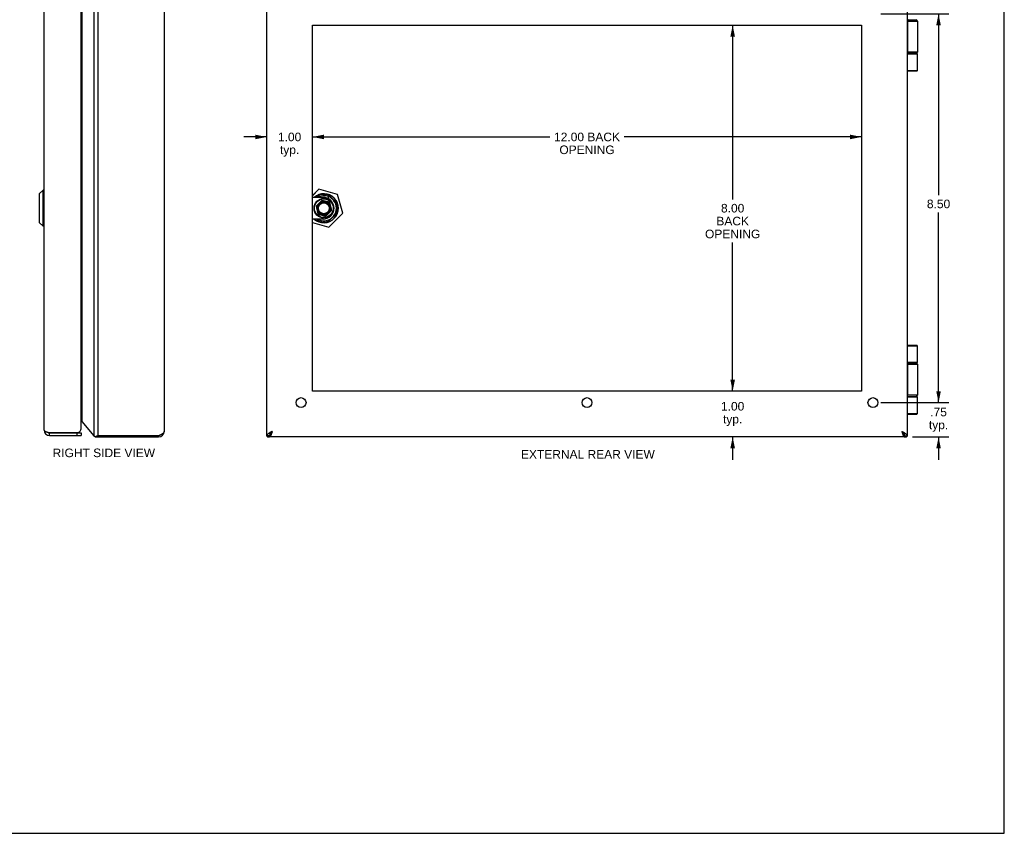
# Model space of a CAD drawing. Header units: inches. Extents: x 0 to 42.5, y 0 to 27.5.
# Tile 7 of 8: x 21 to 42.5, y 0 to 17.8. Entities that reach past the tile are written whole.
import ezdxf

# ---------------------------------------------------------------- set-up
doc = ezdxf.new("R2010")
doc.units = ezdxf.units.IN
doc.header["$LTSCALE"] = 2.3375
doc.header["$MEASUREMENT"] = 0
doc.layers.get('0').update_dxf_attribs({"linetype": 'CONTINUOUS'})
doc.layers.add('02___PRT_ALL_AXES', color=7, linetype='CONTINUOUS')
doc.layers.add('DIMENSIONS', color=7, linetype='CONTINUOUS')
doc.styles.get("Standard").update_dxf_attribs({"font": 'arial.ttf'})
doc.dimstyles.new('DIMSTYLE_1', dxfattribs={"dimtxt": 0.1875, "dimasz": 0.25, "dimexe": 0.09, "dimexo": 0.07, "dimgap": 0.0375, "dimtad": 0, "dimtih": 1, "dimtoh": 1, "dimzin": 4, "dimdsep": 46, "dimtxsty": 'Standard', "dimblk": '_FILLED', "dimblk1": '_FILLED', "dimblk2": '_FILLED', "dimcen": 0.09, "dimazin": 1, "dimtfac": 1, "dimtofl": 0, "dimtmove": 0, "dimatfit": 3, "dimldrblk": '_FILLED', "dimfxl": 0, "dimtolj": 1, "dimtzin": 4, "dimarcsym": 0})

# ---------------------------------------------------------------- blocks, each defined once
blk = doc.blocks.new('_FILLED')
at = {"color": 0, "linetype": 'ByBlock'}
blk.add_solid([(0, 0), (-1, 0.2), (-1, -0.2)], dxfattribs=at)
blk = doc.blocks.new('*D3')
at = {"layer": 'DIMENSIONS', "color": 2, "linetype": 'Continuous'}
for p, q in [((39.805, 17.916), (41.288, 17.916)), ((41.063, 17.916), (41.063, 13.948)), ((41.063, 9.416), (41.063, 13.573)), ((39.914, 9.416), (41.288, 9.416))]:
    blk.add_line(p, q, dxfattribs=at)
at = {"layer": 'DIMENSIONS', "color": 2, "linetype": 'Continuous', "xscale": 0.25, "yscale": 0.25, "zscale": 0.25}
for p, rotation in [((41.063, 17.916), 90), ((41.063, 9.416), 270)]:
    blk.add_blockref('_FILLED', p, dxfattribs=dict(at, rotation=rotation))
at = {"layer": 'DIMENSIONS', "color": 2, "linetype": 'Continuous', "insert": (41.063, 13.854), "char_height": 0.1875, "width": 0.50953, "attachment_point": 2, "line_spacing_factor": 0.9}
blk.add_mtext('8.50', dxfattribs=at)
blk = doc.blocks.new('*D4')
at = {"layer": 'DIMENSIONS', "color": 2, "linetype": 'Continuous'}
for p, q in [((41.063, 9.416), (41.063, 9.916)), ((39.805, 9.416), (41.288, 9.416)), ((40.495, 8.666), (41.288, 8.666)), ((41.063, 8.666), (41.063, 8.166))]:
    blk.add_line(p, q, dxfattribs=at)
at = {"layer": 'DIMENSIONS', "color": 2, "linetype": 'Continuous', "xscale": 0.25, "yscale": 0.25, "zscale": 0.25}
for p, rotation in [((41.063, 9.416), 270), ((41.063, 8.666), 90)]:
    blk.add_blockref('_FILLED', p, dxfattribs=dict(at, rotation=rotation))
at = {"layer": 'DIMENSIONS', "color": 2, "linetype": 'Continuous', "insert": (41.063, 9.304), "char_height": 0.1875, "width": 0.4217, "attachment_point": 2, "line_spacing_factor": 0.9}
blk.add_mtext('.75\\Ptyp.', dxfattribs=at)
blk = doc.blocks.new('*D9')
at = {"layer": 'DIMENSIONS', "color": 2, "linetype": 'Continuous'}
for p, q in [((26.38, 15.224), (25.88, 15.224)), ((27.38, 15.224), (27.88, 15.224))]:
    blk.add_line(p, q, dxfattribs=at)
at = {"layer": 'DIMENSIONS', "color": 2, "linetype": 'Continuous', "xscale": 0.25, "yscale": 0.25, "zscale": 0.25}
blk.add_blockref('_FILLED', (26.38, 15.224), dxfattribs=at)
at = {"layer": 'DIMENSIONS', "color": 2, "linetype": 'Continuous', "xscale": 0.25, "yscale": 0.25, "zscale": 0.25, "rotation": 180}
blk.add_blockref('_FILLED', (27.38, 15.224), dxfattribs=at)
at = {"layer": 'DIMENSIONS', "color": 2, "linetype": 'Continuous', "insert": (26.88, 15.318), "char_height": 0.1875, "width": 0.50953, "attachment_point": 2, "line_spacing_factor": 0.9}
blk.add_mtext('1.00\\Ptyp.', dxfattribs=at)
blk = doc.blocks.new('*D10')
at = {"layer": 'DIMENSIONS', "color": 2, "linetype": 'Continuous'}
for p, q in [((27.38, 15.224), (32.566, 15.224)), ((39.38, 15.224), (34.193, 15.224))]:
    blk.add_line(p, q, dxfattribs=at)
at = {"layer": 'DIMENSIONS', "color": 2, "linetype": 'Continuous', "xscale": 0.25, "yscale": 0.25, "zscale": 0.25, "rotation": 180}
blk.add_blockref('_FILLED', (27.38, 15.224), dxfattribs=at)
at = {"layer": 'DIMENSIONS', "color": 2, "linetype": 'Continuous', "xscale": 0.25, "yscale": 0.25, "zscale": 0.25}
blk.add_blockref('_FILLED', (39.38, 15.224), dxfattribs=at)
at = {"layer": 'DIMENSIONS', "color": 2, "linetype": 'Continuous', "insert": (33.38, 15.318), "char_height": 0.1875, "width": 1.43936, "attachment_point": 2, "line_spacing_factor": 0.9}
blk.add_mtext('12.00 BACK\\POPENING', dxfattribs=at)
blk = doc.blocks.new('*D11')
at = {"layer": 'DIMENSIONS', "color": 2, "linetype": 'Continuous'}
for p, q in [((36.563, 17.666), (36.563, 13.853)), ((36.563, 9.666), (36.563, 12.916))]:
    blk.add_line(p, q, dxfattribs=at)
at = {"layer": 'DIMENSIONS', "color": 2, "linetype": 'Continuous', "xscale": 0.25, "yscale": 0.25, "zscale": 0.25}
for p, rotation in [((36.563, 17.666), 90), ((36.563, 9.666), 270)]:
    blk.add_blockref('_FILLED', p, dxfattribs=dict(at, rotation=rotation))
at = {"layer": 'DIMENSIONS', "color": 2, "linetype": 'Continuous', "insert": (36.563, 13.76), "char_height": 0.1875, "width": 1.20586, "attachment_point": 2, "line_spacing_factor": 0.9}
blk.add_mtext('8.00\\PBACK\\POPENING', dxfattribs=at)
blk = doc.blocks.new('*D12')
at = {"layer": 'DIMENSIONS', "color": 2, "linetype": 'Continuous'}
for p, q in [((36.563, 9.666), (36.563, 10.166)), ((36.563, 8.666), (36.563, 8.166))]:
    blk.add_line(p, q, dxfattribs=at)
at = {"layer": 'DIMENSIONS', "color": 2, "linetype": 'Continuous', "xscale": 0.25, "yscale": 0.25, "zscale": 0.25}
for p, rotation in [((36.563, 9.666), 270), ((36.563, 8.666), 90)]:
    blk.add_blockref('_FILLED', p, dxfattribs=dict(at, rotation=rotation))
at = {"layer": 'DIMENSIONS', "color": 2, "linetype": 'Continuous', "insert": (36.563, 9.43), "char_height": 0.1875, "width": 0.50953, "attachment_point": 2, "line_spacing_factor": 0.9}
blk.add_mtext('1.00\\Ptyp.', dxfattribs=at)

msp = doc.modelspace()

# ---------------------------------------------------------------- linework, layer by layer
at = {"color": 7, "linetype": 'Continuous'}
for p, q in [((42.5, 0), (42.5, 27.5)), ((40.3798, 17.786), (40.5701, 17.786)), ((40.3798, 17.756), (40.6001, 17.756)), ((40.3848, 17.076), (40.3848, 17.756)), ((40.3852, 17.756), (40.3852, 17.076)), ((40.3962, 17.786), (40.3958, 17.7859)), ((40.6001, 17.076), (40.3798, 17.076)), ((40.5701, 17.046), (40.3798, 17.046)), ((40.3798, 17.041), (40.6001, 17.041)), ((40.3962, 17.046), (40.3958, 17.046)), ((40.3798, 16.679), (40.6001, 16.679)), ((40.3798, 16.666), (40.5871, 16.666)), ((21.4911, 14.06), (21.408, 13.9769)), ((21.4911, 13.2719), (21.4911, 14.06)), ((21.5099, 14.06), (21.4911, 14.06)), ((21.5099, 14.06), (21.5099, 13.2719)), ((27.5195, 14.0818), (27.3798, 13.9421)), ((27.5215, 14.0799), (27.3798, 13.9382)), ((27.5215, 14.0799), (27.5195, 14.0818)), ((27.5215, 14.0799), (27.5222, 14.0825)), ((27.9259, 13.9636), (27.5215, 14.0799)), ((27.9267, 13.9662), (27.5222, 14.0825)), ((21.4059, 13.9719), (21.4059, 13.3601)), ((21.408, 13.9769), (21.408, 13.355)), ((27.6123, 13.9022), (27.3798, 13.9022)), ((27.5841, 13.8374), (27.4569, 13.7102)), ((27.5321, 13.9657), (27.4685, 13.9022)), ((27.4795, 13.9022), (27.5278, 13.9505)), ((27.5873, 13.8264), (27.5468, 13.786)), ((27.5468, 13.786), (27.5491, 13.7827)), ((27.7596, 13.7972), (27.5841, 13.8374)), ((27.5851, 13.8339), (27.5843, 13.837)), ((27.5855, 13.8328), (27.5851, 13.8339)), ((27.5865, 13.8291), (27.5855, 13.8328)), ((27.7512, 13.7889), (27.5873, 13.8264)), ((27.9281, 13.7622), (27.7246, 13.9657)), ((27.7289, 13.9505), (27.9128, 13.7665)), ((27.7289, 13.8714), (27.7289, 13.9209)), ((27.7888, 13.6249), (27.7512, 13.7889)), ((27.7532, 13.7908), (27.7569, 13.7945)), ((27.7998, 13.6218), (27.7596, 13.7972)), ((27.9259, 13.9636), (27.9267, 13.9662)), ((27.9259, 13.9636), (27.9285, 13.9643)), ((28.0423, 13.5591), (27.9259, 13.9636)), ((28.0449, 13.5598), (27.9285, 13.9643)), ((27.4569, 13.7102), (27.4971, 13.5347)), ((27.4604, 13.7091), (27.4573, 13.71)), ((27.4615, 13.7088), (27.4604, 13.7091)), ((27.4652, 13.7078), (27.4615, 13.7088)), ((27.5083, 13.7475), (27.4678, 13.707)), ((27.4678, 13.707), (27.5054, 13.5431)), ((27.5083, 13.7475), (27.5116, 13.7452)), ((27.6725, 13.4945), (27.7998, 13.6218)), ((27.7246, 13.3662), (27.9281, 13.5697)), ((27.9128, 13.5654), (27.7289, 13.3815)), ((27.7352, 13.252), (28.0423, 13.5591)), ((27.7371, 13.2501), (28.0442, 13.5572)), ((27.7483, 13.5844), (27.745, 13.5867)), ((27.7483, 13.5844), (27.7888, 13.6249)), ((27.7915, 13.6242), (27.7952, 13.6231)), ((27.7952, 13.6231), (27.7963, 13.6228)), ((27.7963, 13.6228), (27.7994, 13.6219)), ((27.8483, 13.6662), (27.8483, 13.6658)), ((28.0423, 13.5591), (28.0449, 13.5598)), ((28.0423, 13.5591), (28.0442, 13.5572)), ((21.4911, 13.2719), (21.408, 13.355)), ((27.6123, 13.4298), (27.3798, 13.4298)), ((27.3798, 13.3543), (27.7352, 13.252)), ((27.3798, 13.3514), (27.7344, 13.2494)), ((27.4685, 13.4298), (27.5321, 13.3662)), ((27.5278, 13.3815), (27.4795, 13.4298)), ((27.4971, 13.5347), (27.6725, 13.4945)), ((27.5034, 13.5411), (27.4998, 13.5374)), ((27.5054, 13.5431), (27.6694, 13.5055)), ((27.6694, 13.5055), (27.7098, 13.5459)), ((27.6709, 13.5003), (27.6715, 13.498)), ((27.7098, 13.5459), (27.7076, 13.5493)), ((21.5099, 13.2719), (21.4911, 13.2719)), ((27.7352, 13.252), (27.7344, 13.2494)), ((27.7352, 13.252), (27.7371, 13.2501)), ((40.5871, 10.666), (40.3798, 10.666)), ((40.6001, 10.653), (40.3798, 10.653)), ((40.6001, 10.291), (40.3798, 10.291)), ((40.3798, 10.286), (40.5701, 10.286)), ((40.3798, 10.256), (40.6001, 10.256)), ((40.3848, 9.576), (40.3848, 10.256)), ((40.3852, 10.256), (40.3852, 9.576)), ((40.3962, 10.286), (40.3958, 10.2859)), ((40.6001, 9.576), (40.3798, 9.576)), ((40.5701, 9.546), (40.3798, 9.546)), ((40.3798, 9.541), (40.6001, 9.541)), ((40.3962, 9.546), (40.3958, 9.546)), ((40.3798, 9.179), (40.6001, 9.179)), ((40.3798, 9.166), (40.5871, 9.166)), ((21.6329, 8.756), (22.3229, 8.756)), ((21.6329, 8.696), (21.6329, 8.756)), ((22.2329, 8.756), (22.2329, 8.696)), ((22.3229, 8.756), (22.3229, 8.696)), ((22.6328, 8.6708), (22.6635, 8.6708)), ((22.6509, 8.6759), (22.6725, 8.6759)), ((22.6581, 8.6797), (22.6761, 8.6797)), ((22.6664, 8.6829), (22.6803, 8.6829)), ((22.6743, 8.6778), (22.6725, 8.6759)), ((22.6761, 8.6797), (22.6743, 8.6778)), ((22.6782, 8.6813), (22.6761, 8.6797)), ((22.6772, 8.6855), (22.6857, 8.6855)), ((22.6803, 8.6829), (22.6782, 8.6813)), ((22.6839, 8.6846), (22.6803, 8.6829)), ((22.6857, 8.6855), (22.6839, 8.6846)), ((22.6906, 8.6867), (22.6857, 8.6855)), ((22.6941, 8.666), (22.6941, 8.687)), ((22.734, 8.666), (22.734, 8.687)), ((24.0178, 8.666), (24.0178, 8.687)), ((24.0182, 8.666), (24.0182, 8.687)), ((26.4398, 8.687), (26.3798, 8.687)), ((26.38, 8.6867), (26.4399, 8.6867)), ((26.381, 8.6855), (26.4398, 8.6855)), ((26.383, 8.6829), (26.4398, 8.6829)), ((26.3853, 8.6797), (26.4398, 8.6797)), ((26.3878, 8.6759), (26.4398, 8.6759)), ((26.3966, 8.6708), (26.4398, 8.6708)), ((26.4398, 8.666), (26.4398, 8.687)), ((26.4612, 8.7352), (26.4612, 8.7419)), ((40.2983, 8.7419), (40.2983, 8.7352)), ((40.3198, 8.687), (40.3798, 8.687)), ((40.3198, 8.666), (40.3198, 8.687)), ((40.3717, 8.6759), (40.3198, 8.6759)), ((40.3198, 8.6708), (40.3629, 8.6708)), ((0, 0), (42.5, 0))]:
    msp.add_line(p, q, dxfattribs=at)
at = {"color": 3, "linetype": 'Continuous'}
for p, q in [((21.5129, 8.816), (21.5129, 18.516)), ((22.6022, 18.645), (22.6022, 8.6869)), ((22.6941, 8.687), (22.6941, 18.645)), ((24.1382, 18.546), (24.1382, 8.786)), ((26.3798, 8.687), (26.3798, 18.645)), ((40.3798, 18.645), (40.3798, 8.687)), ((22.3229, 8.846), (22.3229, 18.486)), ((22.3393, 18.3271), (22.3393, 9.0048)), ((22.3393, 9.0048), (22.6022, 8.6869)), ((21.6173, 8.761), (22.2625, 8.761)), ((21.6329, 8.696), (22.3229, 8.696)), ((22.6533, 8.6772), (22.6509, 8.6759)), ((22.6622, 8.6813), (22.6581, 8.6797)), ((22.6664, 8.6829), (22.6622, 8.6813)), ((22.6736, 8.6846), (22.6664, 8.6829)), ((22.6772, 8.6855), (22.6736, 8.6846)), ((22.687, 8.6867), (22.6772, 8.6855)), ((22.6941, 8.687), (22.687, 8.6867)), ((24.0182, 8.687), (22.6941, 8.687)), ((22.6941, 8.666), (24.0182, 8.666)), ((26.3808, 8.6857), (26.381, 8.6855)), ((26.381, 8.6855), (26.3813, 8.6851)), ((40.3198, 8.666), (26.4398, 8.666))]:
    msp.add_line(p, q, dxfattribs=at)
at = {"color": 7, "linetype": 'Continuous'}
for points in [[(40.3958, 17.786), (40.3954, 17.7859), (40.395, 17.7859), (40.3946, 17.7858), (40.3942, 17.7856), (40.3937, 17.7854), (40.3933, 17.7852), (40.393, 17.7849), (40.3926, 17.7846), (40.3922, 17.7843), (40.3918, 17.7839), (40.3914, 17.7835), (40.391, 17.783), (40.3907, 17.7825), (40.3903, 17.7819), (40.39, 17.7814), (40.3896, 17.7807), (40.3893, 17.7801), (40.389, 17.7794), (40.3886, 17.7787), (40.3883, 17.778), (40.388, 17.7772), (40.3878, 17.7764), (40.3875, 17.7755), (40.3872, 17.7747), (40.387, 17.7738), (40.3867, 17.7729), (40.3865, 17.7719), (40.3863, 17.771), (40.3861, 17.77), (40.3859, 17.769), (40.3858, 17.768), (40.3856, 17.7669), (40.3855, 17.7659), (40.3853, 17.7648), (40.3852, 17.7637), (40.3851, 17.7626), (40.385, 17.7615), (40.385, 17.7604), (40.3849, 17.7593), (40.3849, 17.7582), (40.3849, 17.7571), (40.3848, 17.756)], [(40.3958, 17.7859), (40.3954, 17.7859), (40.3949, 17.7858), (40.3945, 17.7856), (40.3941, 17.7854), (40.3937, 17.7852), (40.3933, 17.7849), (40.3929, 17.7846), (40.3926, 17.7843), (40.3922, 17.7839), (40.3918, 17.7835), (40.3914, 17.783), (40.3911, 17.7825), (40.3907, 17.7819), (40.3904, 17.7814), (40.39, 17.7807), (40.3897, 17.7801), (40.3894, 17.7794), (40.389, 17.7787), (40.3887, 17.778), (40.3884, 17.7772), (40.3882, 17.7764), (40.3879, 17.7755), (40.3876, 17.7747), (40.3874, 17.7738), (40.3871, 17.7729), (40.3869, 17.7719), (40.3867, 17.771), (40.3865, 17.77), (40.3863, 17.769), (40.3861, 17.768), (40.386, 17.7669), (40.3859, 17.7659), (40.3857, 17.7648), (40.3856, 17.7637), (40.3855, 17.7626), (40.3854, 17.7615), (40.3854, 17.7604), (40.3853, 17.7593), (40.3853, 17.7582), (40.3852, 17.7571), (40.3852, 17.756)], [(40.3958, 17.046), (40.3954, 17.046), (40.395, 17.046), (40.3946, 17.0461), (40.3942, 17.0463), (40.3937, 17.0465), (40.3933, 17.0467), (40.393, 17.047), (40.3926, 17.0473), (40.3922, 17.0476), (40.3918, 17.048), (40.3914, 17.0485), (40.391, 17.0489), (40.3907, 17.0494), (40.3903, 17.05), (40.39, 17.0506), (40.3896, 17.0512), (40.3893, 17.0518), (40.389, 17.0525), (40.3886, 17.0532), (40.3883, 17.054), (40.388, 17.0547), (40.3878, 17.0556), (40.3875, 17.0564), (40.3872, 17.0573), (40.387, 17.0581), (40.3867, 17.0591), (40.3865, 17.06), (40.3863, 17.061), (40.3861, 17.0619), (40.3859, 17.0629), (40.3858, 17.064), (40.3856, 17.065), (40.3855, 17.0661), (40.3853, 17.0671), (40.3852, 17.0682), (40.3851, 17.0693), (40.385, 17.0704), (40.385, 17.0715), (40.3849, 17.0726), (40.3849, 17.0737), (40.3849, 17.0748), (40.3848, 17.076)], [(40.3958, 17.046), (40.3954, 17.046), (40.3949, 17.0461), (40.3945, 17.0463), (40.3941, 17.0465), (40.3937, 17.0467), (40.3933, 17.047), (40.3929, 17.0473), (40.3926, 17.0476), (40.3922, 17.048), (40.3918, 17.0485), (40.3914, 17.0489), (40.3911, 17.0494), (40.3907, 17.05), (40.3904, 17.0506), (40.39, 17.0512), (40.3897, 17.0518), (40.3894, 17.0525), (40.389, 17.0532), (40.3887, 17.054), (40.3884, 17.0547), (40.3882, 17.0556), (40.3879, 17.0564), (40.3876, 17.0573), (40.3874, 17.0581), (40.3871, 17.0591), (40.3869, 17.06), (40.3867, 17.061), (40.3865, 17.0619), (40.3863, 17.0629), (40.3861, 17.064), (40.386, 17.065), (40.3859, 17.0661), (40.3857, 17.0671), (40.3856, 17.0682), (40.3855, 17.0693), (40.3854, 17.0704), (40.3854, 17.0715), (40.3853, 17.0726), (40.3853, 17.0737), (40.3852, 17.0748), (40.3852, 17.076)], [(40.5206, 17.0425), (40.5207, 17.0425), (40.521, 17.0424), (40.5212, 17.0422), (40.5215, 17.0422), (40.5218, 17.0421), (40.5221, 17.042), (40.5224, 17.0419), (40.5227, 17.0418), (40.5231, 17.0417), (40.5234, 17.0416), (40.5238, 17.0415), (40.5242, 17.0415), (40.5246, 17.0414), (40.525, 17.0413), (40.5254, 17.0413), (40.5259, 17.0412), (40.5264, 17.0412), (40.5269, 17.0411), (40.5274, 17.0411), (40.528, 17.041), (40.5285, 17.041), (40.5291, 17.041), (40.5297, 17.041), (40.5303, 17.041)], [(27.5083, 13.7475), (27.5094, 13.7494), (27.5105, 13.7514), (27.5117, 13.7535), (27.5131, 13.7556), (27.5146, 13.7579), (27.5162, 13.7601), (27.518, 13.7625), (27.52, 13.7649), (27.5221, 13.7673), (27.5244, 13.7696), (27.5267, 13.7719), (27.5292, 13.7741), (27.5316, 13.7761), (27.534, 13.778), (27.5363, 13.7796), (27.5386, 13.7812), (27.5408, 13.7826), (27.5428, 13.7838), (27.5449, 13.7849), (27.5468, 13.786)], [(27.5843, 13.837), (27.5842, 13.8373), (27.5841, 13.8374)], [(27.5873, 13.8264), (27.5869, 13.8278), (27.5865, 13.8291)], [(27.7512, 13.7889), (27.7522, 13.7899), (27.7532, 13.7908)], [(27.7569, 13.7945), (27.7583, 13.7959), (27.7592, 13.7969)], [(27.7592, 13.7969), (27.7595, 13.7971), (27.7596, 13.7972)], [(27.4573, 13.71), (27.457, 13.7101), (27.4569, 13.7102)], [(27.4678, 13.707), (27.4665, 13.7074), (27.4652, 13.7078)], [(27.7483, 13.5844), (27.7473, 13.5825), (27.7462, 13.5805), (27.7449, 13.5784), (27.7436, 13.5763), (27.7421, 13.5741), (27.7404, 13.5718), (27.7386, 13.5694), (27.7366, 13.567), (27.7345, 13.5647), (27.7323, 13.5623), (27.7299, 13.56), (27.7275, 13.5579), (27.7251, 13.5558), (27.7227, 13.554), (27.7203, 13.5523), (27.7181, 13.5507), (27.7159, 13.5494), (27.7138, 13.5481), (27.7118, 13.547), (27.7098, 13.5459)], [(27.7888, 13.6249), (27.7901, 13.6245), (27.7915, 13.6242)], [(27.7994, 13.6219), (27.7997, 13.6218), (27.7998, 13.6218)], [(27.4974, 13.5351), (27.4972, 13.5348), (27.4971, 13.5347)], [(27.4998, 13.5374), (27.4984, 13.536), (27.4974, 13.5351)], [(27.5054, 13.5431), (27.5044, 13.5421), (27.5034, 13.5411)], [(27.6694, 13.5055), (27.6697, 13.5041), (27.6701, 13.5028), (27.6709, 13.5003)], [(27.6715, 13.498), (27.6724, 13.4949), (27.6725, 13.4946), (27.6725, 13.4945)], [(40.3958, 10.286), (40.3954, 10.2859), (40.395, 10.2859), (40.3946, 10.2858), (40.3942, 10.2856), (40.3937, 10.2854), (40.3933, 10.2852), (40.393, 10.2849), (40.3926, 10.2846), (40.3922, 10.2843), (40.3918, 10.2839), (40.3914, 10.2835), (40.391, 10.283), (40.3907, 10.2825), (40.3903, 10.2819), (40.39, 10.2814), (40.3896, 10.2807), (40.3893, 10.2801), (40.389, 10.2794), (40.3886, 10.2787), (40.3883, 10.278), (40.388, 10.2772), (40.3878, 10.2764), (40.3875, 10.2755), (40.3872, 10.2747), (40.387, 10.2738), (40.3867, 10.2729), (40.3865, 10.2719), (40.3863, 10.271), (40.3861, 10.27), (40.3859, 10.269), (40.3858, 10.268), (40.3856, 10.2669), (40.3855, 10.2659), (40.3853, 10.2648), (40.3852, 10.2637), (40.3851, 10.2626), (40.385, 10.2615), (40.385, 10.2604), (40.3849, 10.2593), (40.3849, 10.2582), (40.3849, 10.2571), (40.3848, 10.256)], [(40.3958, 10.2859), (40.3954, 10.2859), (40.3949, 10.2858), (40.3945, 10.2856), (40.3941, 10.2854), (40.3937, 10.2852), (40.3933, 10.2849), (40.3929, 10.2846), (40.3926, 10.2843), (40.3922, 10.2839), (40.3918, 10.2835), (40.3914, 10.283), (40.3911, 10.2825), (40.3907, 10.2819), (40.3904, 10.2814), (40.39, 10.2807), (40.3897, 10.2801), (40.3894, 10.2794), (40.389, 10.2787), (40.3887, 10.278), (40.3884, 10.2772), (40.3882, 10.2764), (40.3879, 10.2755), (40.3876, 10.2747), (40.3874, 10.2738), (40.3871, 10.2729), (40.3869, 10.2719), (40.3867, 10.271), (40.3865, 10.27), (40.3863, 10.269), (40.3861, 10.268), (40.386, 10.2669), (40.3859, 10.2659), (40.3857, 10.2648), (40.3856, 10.2637), (40.3855, 10.2626), (40.3854, 10.2615), (40.3854, 10.2604), (40.3853, 10.2593), (40.3853, 10.2582), (40.3852, 10.2571), (40.3852, 10.256)], [(40.5309, 10.291), (40.5303, 10.291), (40.5297, 10.2909), (40.5291, 10.2909), (40.5285, 10.2909), (40.528, 10.2909), (40.5274, 10.2909), (40.5269, 10.2908), (40.5264, 10.2908), (40.5259, 10.2907), (40.5254, 10.2907), (40.525, 10.2906), (40.5246, 10.2905), (40.5242, 10.2905), (40.5238, 10.2904), (40.5234, 10.2903), (40.5231, 10.2902), (40.5227, 10.2901), (40.5224, 10.2901), (40.5221, 10.29), (40.5218, 10.2899), (40.5215, 10.2898), (40.5212, 10.2897), (40.521, 10.2896), (40.5207, 10.2895), (40.5206, 10.2894)], [(40.3958, 9.546), (40.3954, 9.546), (40.395, 9.546), (40.3946, 9.5461), (40.3942, 9.5463), (40.3937, 9.5465), (40.3933, 9.5467), (40.393, 9.547), (40.3926, 9.5473), (40.3922, 9.5476), (40.3918, 9.548), (40.3914, 9.5485), (40.391, 9.5489), (40.3907, 9.5494), (40.3903, 9.55), (40.39, 9.5506), (40.3896, 9.5512), (40.3893, 9.5518), (40.389, 9.5525), (40.3886, 9.5532), (40.3883, 9.554), (40.388, 9.5547), (40.3878, 9.5556), (40.3875, 9.5564), (40.3872, 9.5573), (40.387, 9.5581), (40.3867, 9.5591), (40.3865, 9.56), (40.3863, 9.561), (40.3861, 9.5619), (40.3859, 9.5629), (40.3858, 9.564), (40.3856, 9.565), (40.3855, 9.5661), (40.3853, 9.5671), (40.3852, 9.5682), (40.3851, 9.5693), (40.385, 9.5704), (40.385, 9.5715), (40.3849, 9.5726), (40.3849, 9.5737), (40.3849, 9.5748), (40.3848, 9.576)], [(40.3958, 9.546), (40.3954, 9.546), (40.3949, 9.5461), (40.3945, 9.5463), (40.3941, 9.5465), (40.3937, 9.5467), (40.3933, 9.547), (40.3929, 9.5473), (40.3926, 9.5476), (40.3922, 9.548), (40.3918, 9.5485), (40.3914, 9.5489), (40.3911, 9.5494), (40.3907, 9.55), (40.3904, 9.5506), (40.39, 9.5512), (40.3897, 9.5518), (40.3894, 9.5525), (40.389, 9.5532), (40.3887, 9.554), (40.3884, 9.5547), (40.3882, 9.5556), (40.3879, 9.5564), (40.3876, 9.5573), (40.3874, 9.5581), (40.3871, 9.5591), (40.3869, 9.56), (40.3867, 9.561), (40.3865, 9.5619), (40.3863, 9.5629), (40.3861, 9.564), (40.386, 9.565), (40.3859, 9.5661), (40.3857, 9.5671), (40.3856, 9.5682), (40.3855, 9.5693), (40.3854, 9.5704), (40.3854, 9.5715), (40.3853, 9.5726), (40.3853, 9.5737), (40.3852, 9.5748), (40.3852, 9.576)], [(40.5206, 9.5425), (40.5207, 9.5425), (40.521, 9.5424), (40.5212, 9.5422), (40.5215, 9.5422), (40.5218, 9.5421), (40.5221, 9.542), (40.5224, 9.5419), (40.5227, 9.5418), (40.5231, 9.5417), (40.5234, 9.5416), (40.5238, 9.5415), (40.5242, 9.5415), (40.5246, 9.5414), (40.525, 9.5413), (40.5254, 9.5413), (40.5259, 9.5412), (40.5264, 9.5412), (40.5269, 9.5411), (40.5274, 9.5411), (40.528, 9.541), (40.5285, 9.541), (40.5291, 9.541), (40.5297, 9.541), (40.5303, 9.541)], [(22.6725, 8.6759), (22.6716, 8.6748), (22.6706, 8.6738), (22.6696, 8.673), (22.6685, 8.6723), (22.6675, 8.6718), (22.6665, 8.6714), (22.6655, 8.6711), (22.6646, 8.6709), (22.6636, 8.6708), (22.6635, 8.6708)], [(26.4998, 8.786), (26.4951, 8.781), (26.4904, 8.7761), (26.4858, 8.7711), (26.4812, 8.7662), (26.4768, 8.7612), (26.4725, 8.7562), (26.4684, 8.7513), (26.4645, 8.7464), (26.4608, 8.7414), (26.4574, 8.7365), (26.4541, 8.7315), (26.4512, 8.7265), (26.4486, 8.7216), (26.4463, 8.7167), (26.4444, 8.7117), (26.4427, 8.7068), (26.4414, 8.7018), (26.4405, 8.6968), (26.44, 8.6919), (26.4398, 8.687)], [(26.4998, 8.786), (26.4971, 8.7817), (26.4943, 8.7774), (26.4916, 8.7732), (26.4889, 8.769), (26.4861, 8.765), (26.4834, 8.761), (26.4807, 8.7572), (26.478, 8.7535), (26.4752, 8.75), (26.4725, 8.7467), (26.4698, 8.7435), (26.467, 8.7406), (26.4643, 8.7379), (26.4616, 8.7355), (26.4589, 8.7333), (26.4562, 8.7314), (26.4534, 8.7297), (26.453, 8.7295)], [(40.2598, 8.786), (40.2645, 8.781), (40.2692, 8.7761), (40.2738, 8.7711), (40.2783, 8.7662), (40.2828, 8.7612), (40.287, 8.7562), (40.2911, 8.7513), (40.295, 8.7464), (40.2987, 8.7414), (40.3022, 8.7365), (40.3054, 8.7315), (40.3083, 8.7265), (40.3109, 8.7216), (40.3132, 8.7167), (40.3152, 8.7117), (40.3168, 8.7068), (40.3181, 8.7018), (40.319, 8.6968), (40.3196, 8.6919), (40.3198, 8.687)], [(40.2598, 8.786), (40.2625, 8.7817), (40.2652, 8.7774), (40.268, 8.7732), (40.2707, 8.769), (40.2734, 8.765), (40.2762, 8.761), (40.2789, 8.7572), (40.2816, 8.7535), (40.2843, 8.75), (40.287, 8.7467), (40.2898, 8.7435), (40.2925, 8.7406), (40.2952, 8.7379), (40.298, 8.7355), (40.3007, 8.7333), (40.3034, 8.7314), (40.3061, 8.7297), (40.3066, 8.7295)]]:
    msp.add_lwpolyline(points, dxfattribs=at)
at = {"color": 3, "linetype": 'Continuous'}
for points in [[(22.3327, 9.0151), (22.3293, 9.0199), (22.3258, 9.0246), (22.3229, 9.0284)], [(22.3393, 9.0048), (22.3382, 9.0065), (22.3372, 9.0082), (22.3361, 9.0099), (22.335, 9.0116), (22.3338, 9.0134), (22.3327, 9.0151)], [(21.5129, 8.816), (21.5131, 8.814), (21.5136, 8.812), (21.5144, 8.8101), (21.5155, 8.8081), (21.5169, 8.8061), (21.5186, 8.8042), (21.5206, 8.8022), (21.523, 8.8002), (21.5256, 8.7983), (21.5285, 8.7963), (21.5316, 8.7944), (21.5351, 8.7924), (21.5388, 8.7904), (21.5427, 8.7885), (21.5469, 8.7865), (21.5513, 8.7845), (21.556, 8.7826), (21.5608, 8.7806), (21.5658, 8.7786), (21.571, 8.7767), (21.5764, 8.7747), (21.5819, 8.7727), (21.5875, 8.7708), (21.5933, 8.7688), (21.5992, 8.7669), (21.6051, 8.7649), (21.6112, 8.7629), (21.6173, 8.761)], [(22.6022, 8.6869), (22.6045, 8.685), (22.6068, 8.6831), (22.6093, 8.6812), (22.6118, 8.6793), (22.6143, 8.6774), (22.617, 8.6755)], [(22.6328, 8.6708), (22.6306, 8.6709), (22.6279, 8.6712), (22.6254, 8.6717), (22.623, 8.6724), (22.6208, 8.6733), (22.6188, 8.6743), (22.617, 8.6755)], [(22.6509, 8.6759), (22.6488, 8.6747), (22.6465, 8.6736), (22.644, 8.6726), (22.6414, 8.6719), (22.6387, 8.6713), (22.636, 8.671), (22.6333, 8.6708), (22.6328, 8.6708)], [(22.6581, 8.6797), (22.6569, 8.679), (22.6533, 8.6772)], [(24.1382, 8.786), (24.138, 8.7822), (24.1373, 8.7783), (24.1362, 8.7745), (24.1347, 8.7707), (24.1327, 8.7669), (24.1304, 8.7631), (24.1276, 8.7593), (24.1244, 8.7555), (24.1209, 8.7517), (24.1169, 8.7479), (24.1126, 8.7441), (24.108, 8.7403), (24.103, 8.7365), (24.0978, 8.7327), (24.0922, 8.7288), (24.0863, 8.725), (24.0803, 8.7212), (24.0739, 8.7174), (24.0674, 8.7136), (24.0607, 8.7098), (24.0539, 8.706), (24.0469, 8.7022), (24.0398, 8.6984), (24.0326, 8.6946), (24.0254, 8.6908), (24.0182, 8.687)], [(26.4998, 8.786), (26.4925, 8.7822), (26.4853, 8.7783), (26.4781, 8.7745), (26.4711, 8.7707), (26.4641, 8.7669), (26.4572, 8.7631), (26.4505, 8.7593), (26.444, 8.7555), (26.4377, 8.7517), (26.4316, 8.7479), (26.4258, 8.7441), (26.4202, 8.7403), (26.4149, 8.7365), (26.41, 8.7327), (26.4053, 8.7288), (26.401, 8.725), (26.3971, 8.7212), (26.3935, 8.7174), (26.3904, 8.7136), (26.3876, 8.7098), (26.3852, 8.706), (26.3833, 8.7022), (26.3817, 8.6984), (26.3807, 8.6946), (26.38, 8.6908), (26.3798, 8.687)], [(26.3798, 8.687), (26.3798, 8.6869), (26.3798, 8.6869), (26.3798, 8.6868), (26.3799, 8.6868), (26.3799, 8.6868), (26.38, 8.6867)], [(26.38, 8.6867), (26.3801, 8.6865), (26.3802, 8.6863), (26.3804, 8.6861), (26.3806, 8.6859), (26.3808, 8.6857)], [(26.3813, 8.6851), (26.3816, 8.6846), (26.3819, 8.6842), (26.3822, 8.6838), (26.3826, 8.6833), (26.383, 8.6829)], [(26.383, 8.6829), (26.3834, 8.6823), (26.3837, 8.6818), (26.3841, 8.6813), (26.3845, 8.6807), (26.3849, 8.6802), (26.3853, 8.6797)], [(26.3853, 8.6797), (26.3857, 8.679), (26.3861, 8.6784), (26.3865, 8.6778), (26.3869, 8.6772), (26.3874, 8.6765), (26.3878, 8.6759)], [(26.3878, 8.6759), (26.3887, 8.6747), (26.3896, 8.6736), (26.3907, 8.6726), (26.392, 8.6719), (26.3933, 8.6713), (26.3948, 8.671), (26.3964, 8.6708), (26.3966, 8.6708)], [(26.4998, 8.786), (26.4976, 8.7792), (26.4955, 8.7725), (26.4934, 8.7659), (26.4912, 8.7592), (26.4891, 8.7527), (26.4869, 8.7463), (26.4848, 8.74), (26.4826, 8.7339), (26.4805, 8.7279), (26.4784, 8.7221), (26.4762, 8.7165), (26.4741, 8.7111), (26.4719, 8.706), (26.4698, 8.7011), (26.4676, 8.6965), (26.4655, 8.6921), (26.4634, 8.6881), (26.4612, 8.6843), (26.4591, 8.6809), (26.4569, 8.6778), (26.4548, 8.6751), (26.4526, 8.6727), (26.4505, 8.6706), (26.4484, 8.669), (26.4462, 8.6677), (26.4441, 8.6667), (26.4419, 8.6661), (26.4398, 8.666)], [(40.2598, 8.786), (40.267, 8.7822), (40.2742, 8.7783), (40.2814, 8.7745), (40.2885, 8.7707), (40.2955, 8.7669), (40.3023, 8.7631), (40.309, 8.7593), (40.3156, 8.7555), (40.3219, 8.7517), (40.3279, 8.7479), (40.3338, 8.7441), (40.3394, 8.7403), (40.3446, 8.7365), (40.3496, 8.7327), (40.3542, 8.7288), (40.3585, 8.725), (40.3625, 8.7212), (40.366, 8.7174), (40.3692, 8.7136), (40.372, 8.7098), (40.3743, 8.706), (40.3763, 8.7022), (40.3778, 8.6984), (40.3789, 8.6946), (40.3796, 8.6908), (40.3798, 8.687)], [(40.2598, 8.786), (40.2619, 8.7792), (40.2641, 8.7725), (40.2662, 8.7659), (40.2684, 8.7592), (40.2705, 8.7527), (40.2726, 8.7463), (40.2748, 8.74), (40.2769, 8.7339), (40.2791, 8.7279), (40.2812, 8.7221), (40.2834, 8.7165), (40.2855, 8.7111), (40.2876, 8.706), (40.2898, 8.7011), (40.2919, 8.6965), (40.2941, 8.6921), (40.2962, 8.6881), (40.2984, 8.6843), (40.3005, 8.6809), (40.3026, 8.6778), (40.3048, 8.6751), (40.3069, 8.6727), (40.3091, 8.6706), (40.3112, 8.669), (40.3134, 8.6677), (40.3155, 8.6667), (40.3176, 8.6661), (40.3198, 8.666)], [(40.3717, 8.6759), (40.3709, 8.6747), (40.3699, 8.6736), (40.3688, 8.6726), (40.3676, 8.6719), (40.3662, 8.6713), (40.3648, 8.671), (40.3632, 8.6708), (40.3629, 8.6708)], [(40.3717, 8.6759), (40.373, 8.6779), (40.3743, 8.6797), (40.3755, 8.6814), (40.3765, 8.6829), (40.3775, 8.6841), (40.3783, 8.6851), (40.3789, 8.6859), (40.3794, 8.6865), (40.3797, 8.6869), (40.3798, 8.687)]]:
    msp.add_lwpolyline(points, dxfattribs=at)
at = {"color": 7, "linetype": 'Continuous'}
for radius in [0.215, 0.205, 0.1411, 0.1343, 0.1272, 0.1193]:
    msp.add_circle((27.6283, 13.666), radius, dxfattribs=at)
for centre, radius, start, end in [((40.5701, 17.756), 0.03, 0, 90), ((40.5701, 17.076), 0.03, 270, 360), ((40.5871, 16.679), 0.013, 270, 360), ((21.5099, 14.057), 0.00305, 359.99998, 90), ((27.5215, 14.0799), 0.00273, 73.95087, 135), ((21.413, 13.9719), 0.0071, 135.00001, 180.00002), ((27.6283, 13.666), 0.3177, 228.05095, 131.9431), ((27.6283, 13.666), 0.315, 228.59395, 131.40508), ((27.6283, 13.666), 0.2741, 51.52452, 120.44453), ((27.6283, 13.666), 0.3018, 70.5309, 109.4691), ((27.6283, 13.666), 0.1451, 325.81626, 124.18374), ((27.6123, 13.6662), 0.236, 0, 90), ((27.6283, 13.666), 0.2741, 321.52452, 38.47548), ((27.9259, 13.9636), 0.00273, 16.04913, 73.95087), ((27.6283, 13.666), 0.1451, 145.81626, 304.18374), ((27.6123, 13.6658), 0.236, 270, 360), ((27.6283, 13.666), 0.3018, 340.5309, 19.4691), ((28.0423, 13.5591), 0.00273, 315, 16.04913), ((21.413, 13.3601), 0.0071, 179.99998, 224.99999), ((27.6283, 13.666), 0.2741, 239.55472, 308.47548), ((27.6283, 13.666), 0.3018, 250.5309, 289.4691), ((21.5099, 13.275), 0.00305, 270, 0.00002), ((27.7352, 13.252), 0.00273, 253.95087, 315), ((40.5871, 10.653), 0.013, 0, 90), ((40.5701, 10.256), 0.03, 0, 90), ((40.5701, 9.576), 0.03, 270, 360), ((40.5871, 9.179), 0.013, 270, 360), ((21.6329, 8.816), 0.06, 234.21945, 270)]:
    msp.add_arc(centre, radius, start, end, dxfattribs=at)
at = {"color": 3, "linetype": 'Continuous'}
for centre, radius, start, end in [((22.2329, 8.846), 0.09, 289.18814, 360), ((21.6329, 8.816), 0.12, 180, 270), ((22.6941, 8.786), 0.12, 253.69835, 270), ((24.0182, 8.786), 0.12, 270, 360)]:
    msp.add_arc(centre, radius, start, end, dxfattribs=at)
at = {"layer": '02___PRT_ALL_AXES', "color": 3, "linetype": 'Continuous'}
for p, q in [((27.3798, 9.666), (27.3798, 17.666)), ((27.3798, 17.666), (39.3798, 17.666)), ((39.3798, 17.666), (39.3798, 9.666)), ((39.3798, 9.666), (27.3798, 9.666))]:
    msp.add_line(p, q, dxfattribs=at)
at = {"layer": '02___PRT_ALL_AXES', "color": 7, "linetype": 'Continuous'}
for p, q in [((40.5206, 17.791), (40.5206, 17.786)), ((40.6001, 17.756), (40.6001, 17.076)), ((40.5206, 17.046), (40.5206, 17.041)), ((40.6001, 16.679), (40.6001, 17.041)), ((40.6001, 10.291), (40.6001, 10.653)), ((40.5206, 10.291), (40.5206, 10.286)), ((40.6001, 10.256), (40.6001, 9.576)), ((40.5206, 9.546), (40.5206, 9.541)), ((40.6001, 9.179), (40.6001, 9.541))]:
    msp.add_line(p, q, dxfattribs=at)
at = {"layer": '02___PRT_ALL_AXES', "color": 3, "linetype": 'Continuous'}
for centre in [(27.1298, 9.416), (33.3798, 9.416), (39.6298, 9.416)]:
    msp.add_circle(centre, 0.109, dxfattribs=at)

# ---------------------------------------------------------------- texts
at = {"layer": 'DIMENSIONS', "color": 2, "linetype": 'Continuous', "char_height": 0.1875, "attachment_point": 2, "line_spacing_factor": 0.9}
for s, insert, width in [('RIGHT SIDE VIEW', (22.8195, 8.4113), 2.236059), ('EXTERNAL REAR VIEW', (33.3989, 8.3793), 2.919145)]:
    msp.add_mtext(s, dxfattribs=dict(at, insert=insert, width=width))

# ---------------------------------------------------------------- dimensions: what is measured, and where the dimension line sits
at = {"layer": 'DIMENSIONS', "color": 2, "linetype": 'Continuous'}
dim = msp.add_linear_dim(base=(41.0625, 9.416), p1=(39.7348, 17.916), p2=(39.8438, 9.416), angle=270, dimstyle='DIMSTYLE_1', dxfattribs=at)
dim.commit()
dim.dimension.update_dxf_attribs({"geometry": '*D3', "text_midpoint": (41.0616, 13.7593), "dimtype": 160})
for base, p1, p2, text, picture, middle in [((27.3798, 15.2242), (26.3798, 8.687), (27.3798, 17.666), '<>\\Ptyp.', '*D9', (26.8798, 15.0836)), ((39.3798, 15.2242), (27.3798, 17.666), (39.3798, 17.666), '<> BACK\\POPENING', '*D10', (33.3798, 15.0836))]:
    dim = msp.add_linear_dim(base=base, p1=p1, p2=p2, text=text, dimstyle='DIMSTYLE_1', dxfattribs=at)
    dim.commit()
    dim.dimension.update_dxf_attribs({"geometry": picture, "text_midpoint": middle, "dimtype": 160})
for base, p1, p2, angle, text, picture, middle in [((36.5625, 9.666), (39.3798, 17.666), (39.3798, 9.666), 270, '<>\\PBACK\\POPENING', '*D11', (36.5625, 13.3847)), ((36.5625, 8.666), (39.3798, 9.666), (26.4398, 8.666), 270, '<>\\Ptyp.', '*D12', (36.5625, 9.1957)), ((41.0625, 9.416), (40.4248, 8.666), (39.7348, 9.416), 90, '<>\\Ptyp.', '*D4', (41.0625, 9.0693))]:
    dim = msp.add_linear_dim(base=base, p1=p1, p2=p2, angle=angle, text=text, dimstyle='DIMSTYLE_1', dxfattribs=at)
    dim.commit()
    dim.dimension.update_dxf_attribs({"geometry": picture, "text_midpoint": middle, "dimtype": 160})

doc.saveas('drawing.dxf')
